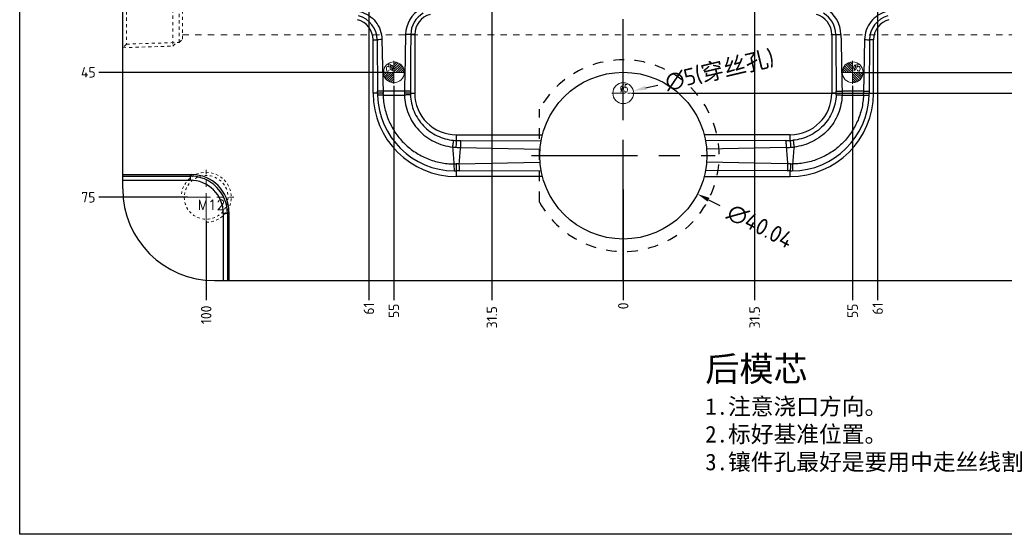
# Model space of a CAD drawing. Extents: x 1716 to 4936, y -1353 to -42.
# Tile 8 of 32: x 2453 to 2689, y -860 to -736. Entities that reach past the tile are written whole.
import ezdxf

# ---------------------------------------------------------------- set-up
doc = ezdxf.new("R2010")
doc.units = 0
doc.header["$LTSCALE"] = 25.4
doc.header["$MEASUREMENT"] = 0
doc.linetypes.add('CENTER', pattern=[50.8, 31.75, -6.35, 6.35, -6.35])
doc.linetypes.add('HIDDEN', pattern=[0.2, 0.1, -0.1])
doc.layers.get('0').update_dxf_attribs({"linetype": 'CONTINUOUS'})
doc.layers.get('DEFPOINTS').update_dxf_attribs({"linetype": 'CONTINUOUS'})
for name, color, linetype, lineweight in [('cool', 153, 'HIDDEN', 9), ('dim', 82, 'CONTINUOUS', 9), ('epin', 13, 'CONTINUOUS', 9), ('insert', 85, 'CONTINUOUS', 20), ('screw', 33, 'CONTINUOUS', 13)]:
    doc.layers.add(name, color=color, linetype=linetype, lineweight=lineweight)
doc.layers.add('DEFAULT_2', color=8, linetype='HIDDEN')
doc.styles.add('SEISO_TTF', font='txt')
doc.styles.add('TXT', font='txt.shx', dxfattribs={"bigfont": 'gbcbig.shx'})
doc.styles.add('TXT05', font='txt.shx', dxfattribs={"width": 0.5, "bigfont": 'gbcbig.shx'})
doc.dimstyles.get("Standard").update_dxf_attribs({"dimscale": 0, "dimtxt": 4, "dimasz": 2, "dimexe": 1, "dimexo": 1, "dimgap": 2, "dimtad": 0, "dimdec": 1, "dimdsep": 46, "dimtxsty": 'SEISO_TTF', "dimcen": 0.09, "dimadec": 0, "dimazin": 0, "dimtfac": 1, "dimtdec": 1, "dimtofl": 0, "dimtmove": 0, "dimatfit": 3, "dimfxl": 0, "dimtolj": 1, "dimtzin": 0, "dimarcsym": 0})
doc.dimstyles.new('STANDARD$0', dxfattribs={"dimscale": 4, "dimtxt": 1, "dimasz": 0.2, "dimexe": 0.2, "dimexo": 0.2, "dimgap": 0.2, "dimtad": 1, "dimdec": 1, "dimzin": 9, "dimdsep": 46, "dimtxsty": 'SEISO_TTF', "dimcen": 2, "dimclrd": 256, "dimclre": 256, "dimclrt": 256, "dimadec": 4, "dimazin": 2, "dimtfac": 1, "dimtdec": 1, "dimtmove": 0, "dimatfit": 3, "dimfxl": 0, "dimtolj": 1, "dimtzin": 0, "dimlwd": 9, "dimlwe": 9, "dimarcsym": 0})

# ---------------------------------------------------------------- blocks, each defined once
blk = doc.blocks.new('screw_m12_g')
at = {"layer": 'screw', "color": 1, "linetype": 'CENTER', "ltscale": 0.009449}
for p, q in [((0, -6.6), (0, 6.6)), ((-6.6, 0), (6.6, 0))]:
    blk.add_line(p, q, dxfattribs=at)
at = {"layer": 'screw', "linetype": 'HIDDEN', "ltscale": 0.24}
blk.add_circle((0, 0), 5.25, dxfattribs=at)
at = {"layer": 'screw', "color": 92, "linetype": 'HIDDEN', "ltscale": 0.24}
blk.add_arc((0, 0), 6, 270, 180, dxfattribs=at)
at = {"layer": 'screw', "color": 6, "style": 'TXT'}
blk.add_text('M12', height=2.4, dxfattribs=at).set_placement((-2.04, -3))
blk = doc.blocks.new('cool_jt_f12')
at = {"layer": 'cool', "ltscale": 0.3}
for p, q in [((0, 7.0785), (0.856, 6.2225)), ((0, 7.0785), (12, 6.7035)), ((0.856, 6.2225), (0.856, -6.2225)), ((13.5, 5.827375), (0.856, 6.2225)), ((0.856, 6.2225), (13.5, 5.827375)), ((12, 6.7035), (12.856, 5.8475)), ((12, 6.7035), (12, -6.7035)), ((14.327375, 5), (13.5, 5.827375)), ((13.5, -5.827375), (13.5, 5.827375)), ((14.327375, -5), (14.327375, 5)), ((0.856, -6.2225), (0, -7.0785)), ((0, -7.0785), (12, -6.7035)), ((0.856, -6.2225), (13.5, -5.827375)), ((12, -6.7035), (12.856, -5.8475)), ((13.5, -5.827375), (14.327375, -5))]:
    blk.add_line(p, q, dxfattribs=at)
blk = doc.blocks.new('epin_ejp_5')
at = {"layer": 'epin'}
h = blk.add_hatch(dxfattribs=at)
h.set_pattern_fill('_ANSI31', color=123, scale=0.125, angle=90, style=0)
h.set_pattern_definition([(135, (-467.6036, -280.68332), (-0.280633, -0.280633), [])])
h.paths.add_polyline_path([(0, 2.5, 0.414214), (-2.5, 0), (0, 0)])
h.paths.add_polyline_path([(2.5, 0), (0, 0), (0, -2.5, 0.414214)])
at = {"layer": 'epin', "color": 1, "linetype": 'CENTER', "ltscale": 0.155494}
for p, q in [((0, -2.75), (0, 2.75)), ((-2.75, 0), (2.75, 0))]:
    blk.add_line(p, q, dxfattribs=at)
at = {"layer": 'epin'}
blk.add_circle((0, 0), 2.5, dxfattribs=at)
at = {"layer": 'epin', "color": 6, "style": 'TXT05', "width": 0.5}
blk.add_text('%%c5', height=1.75, dxfattribs=at).set_placement((0.1, 0.25))
blk = doc.blocks.new('csk_5')
at = {"layer": 'insert', "color": 1, "linetype": 'CENTER', "ltscale": 0.003937}
for p, q in [((0, -2.75), (0, 2.75)), ((-2.75, 0), (2.75, 0))]:
    blk.add_line(p, q, dxfattribs=at)
at = {"layer": 'insert'}
blk.add_circle((0, 0), 2.5, dxfattribs=at)
at = {"layer": 'insert', "color": 6, "style": 'TXT05', "width": 0.5}
blk.add_text('%%c5', height=1.8, dxfattribs=at).set_placement((-0.75, 0.25))
blk = doc.blocks.new('*D317')
at = {"color": 0, "linetype": 'Continuous', "lineweight": -2}
blk.add_line((2603.41, -752.73), (2606.33, -752.05), dxfattribs=at)
at = {"color": 0, "lineweight": -2}
for p, q in [((2597.96, -753.99), (2598.14, -753.99)), ((2598.05, -754.08), (2598.05, -753.9))]:
    blk.add_line(p, q, dxfattribs=at)
at = {"color": 0}
blk.add_solid([(2603.29, -752.25), (2603.52, -753.22), (2600.49, -753.42)], dxfattribs=at)
at = {"layer": 'DEFPOINTS', "color": 0}
for p in [(2595.62, -754.56), (2600.49, -753.42)]:
    blk.add_point(p, dxfattribs=at)
at = {"color": 0, "insert": (2621.17, -748.56), "char_height": 4, "attachment_point": 5, "rotation": 13.2259, "style": 'SEISO_TTF'}
blk.add_mtext('\\A1;∅5(穿丝孔)', dxfattribs=at)
blk = doc.blocks.new('*D329')
at = {"layer": 'DEFPOINTS', "color": 0}
for p in [(2598.05, -703.99), (2654.17, -748.99), (2723.79, -748.99)]:
    blk.add_point(p, dxfattribs=at)
at = {"layer": 'dim', "color": 0, "linetype": 'Continuous', "lineweight": -2}
blk.add_line((2654.66, -748.99), (2723.79, -748.99), dxfattribs=at)
at = {"layer": 'dim', "color": 0, "insert": (2726.31, -748.99), "char_height": 2.5, "attachment_point": 5, "style": 'SEISO_TTF'}
blk.add_mtext('\\A1;45', dxfattribs=at)
blk = doc.blocks.new('*D330')
at = {"layer": 'DEFPOINTS', "color": 0}
for p in [(2598.05, -703.99), (2599.5, -753.99), (2723.79, -753.99)]:
    blk.add_point(p, dxfattribs=at)
at = {"layer": 'dim', "color": 0, "linetype": 'Continuous', "lineweight": -2}
blk.add_line((2600, -753.99), (2723.79, -753.99), dxfattribs=at)
at = {"layer": 'dim', "color": 0, "insert": (2726.31, -753.99), "char_height": 2.5, "attachment_point": 5, "style": 'SEISO_TTF'}
blk.add_mtext('\\A1;50', dxfattribs=at)
blk = doc.blocks.new('*D331')
at = {"layer": 'DEFPOINTS', "color": 0}
for p in [(2598.05, -703.99), (2702.05, -778.99), (2723.79, -778.99)]:
    blk.add_point(p, dxfattribs=at)
at = {"layer": 'dim', "color": 0, "linetype": 'Continuous', "lineweight": -2}
blk.add_line((2702.55, -778.99), (2723.79, -778.99), dxfattribs=at)
at = {"layer": 'dim', "color": 0, "insert": (2726.31, -778.99), "char_height": 2.5, "attachment_point": 5, "style": 'SEISO_TTF'}
blk.add_mtext('\\A1;75', dxfattribs=at)
blk = doc.blocks.new('*D342')
at = {"layer": 'DEFPOINTS', "color": 0}
for p in [(2598.05, -703.99), (2598.05, -776.61), (2598.05, -803.72)]:
    blk.add_point(p, dxfattribs=at)
at = {"layer": 'dim', "color": 0, "linetype": 'Continuous', "lineweight": -2}
blk.add_line((2598.05, -777.11), (2598.05, -803.72), dxfattribs=at)
at = {"layer": 'dim', "color": 0, "insert": (2598.05, -805.05), "char_height": 2.5, "attachment_point": 5, "rotation": 90, "style": 'SEISO_TTF'}
blk.add_mtext('\\A1;0', dxfattribs=at)
blk = doc.blocks.new('*D343')
at = {"layer": 'DEFPOINTS', "color": 0}
for p in [(2598.05, -703.99), (2629.55, -718.64), (2629.55, -803.72)]:
    blk.add_point(p, dxfattribs=at)
at = {"layer": 'dim', "color": 0, "linetype": 'Continuous', "lineweight": -2}
blk.add_line((2629.55, -719.14), (2629.55, -803.72), dxfattribs=at)
at = {"layer": 'dim', "color": 0, "insert": (2629.55, -807.79), "char_height": 2.5, "attachment_point": 5, "rotation": 90, "style": 'SEISO_TTF'}
blk.add_mtext('\\A1;31.5', dxfattribs=at)
blk = doc.blocks.new('*D344')
at = {"layer": 'DEFPOINTS', "color": 0}
for p in [(2598.05, -703.99), (2653.05, -751.74), (2653.05, -803.72)]:
    blk.add_point(p, dxfattribs=at)
at = {"layer": 'dim', "color": 0, "linetype": 'Continuous', "lineweight": -2}
blk.add_line((2653.05, -752.24), (2653.05, -803.72), dxfattribs=at)
at = {"layer": 'dim', "color": 0, "insert": (2653.05, -806.24), "char_height": 2.5, "attachment_point": 5, "rotation": 90, "style": 'SEISO_TTF'}
blk.add_mtext('\\A1;55', dxfattribs=at)
blk = doc.blocks.new('*D345')
at = {"layer": 'DEFPOINTS', "color": 0}
for p in [(2598.05, -703.99), (2659.05, -726.29), (2659.05, -803.72)]:
    blk.add_point(p, dxfattribs=at)
at = {"layer": 'dim', "color": 0, "linetype": 'Continuous', "lineweight": -2}
blk.add_line((2659.05, -726.79), (2659.05, -803.72), dxfattribs=at)
at = {"layer": 'dim', "color": 0, "insert": (2659.05, -805.71), "char_height": 2.5, "attachment_point": 5, "rotation": 90, "style": 'SEISO_TTF'}
blk.add_mtext('\\A1;61', dxfattribs=at)
blk = doc.blocks.new('*D346')
at = {"layer": 'DEFPOINTS', "color": 0}
for p in [(2598.05, -703.99), (2698.05, -784.24), (2698.05, -803.72)]:
    blk.add_point(p, dxfattribs=at)
at = {"layer": 'dim', "color": 0, "linetype": 'Continuous', "lineweight": -2}
blk.add_line((2698.05, -784.74), (2698.05, -803.72), dxfattribs=at)
at = {"layer": 'dim', "color": 0, "insert": (2698.05, -807.2), "char_height": 2.5, "attachment_point": 5, "rotation": 90, "style": 'SEISO_TTF'}
blk.add_mtext('\\A1;100', dxfattribs=at)
blk = doc.blocks.new('*D348')
at = {"linetype": 'Continuous', "lineweight": 9}
for p, q in [((2688.35, -608.99), (2740.59, -608.99)), ((2739.79, -609.79), (2739.79, -798.19)), ((2685.13, -798.99), (2740.59, -798.99))]:
    blk.add_line(p, q, dxfattribs=at)
for points in [[(2739.66, -609.79), (2739.92, -609.79), (2739.79, -608.99)], [(2739.66, -798.19), (2739.92, -798.19), (2739.79, -798.99)]]:
    blk.add_solid(points)
at = {"layer": 'DEFPOINTS', "color": 0}
for p in [(2687.55, -608.99), (2684.33, -798.99), (2739.79, -798.99)]:
    blk.add_point(p, dxfattribs=at)
at = {"insert": (2736.99, -668.56), "char_height": 4, "attachment_point": 5, "rotation": 90, "style": 'SEISO_TTF'}
blk.add_mtext('\\A1;190', dxfattribs=at)
blk = doc.blocks.new('*D360')
at = {"layer": 'DEFPOINTS', "color": 0}
for p in [(2598.05, -703.99), (2472.32, -748.99), (2541.94, -748.99)]:
    blk.add_point(p, dxfattribs=at)
at = {"layer": 'dim', "color": 0, "linetype": 'Continuous', "lineweight": -2}
blk.add_line((2541.44, -748.99), (2472.32, -748.99), dxfattribs=at)
at = {"layer": 'dim', "color": 0, "insert": (2469.8, -748.99), "char_height": 2.5, "attachment_point": 5, "style": 'SEISO_TTF'}
blk.add_mtext('\\A1;45', dxfattribs=at)
blk = doc.blocks.new('*D362')
at = {"layer": 'DEFPOINTS', "color": 0}
for p in [(2598.05, -703.99), (2472.32, -778.99), (2494.06, -778.99)]:
    blk.add_point(p, dxfattribs=at)
at = {"layer": 'dim', "color": 0, "linetype": 'Continuous', "lineweight": -2}
blk.add_line((2493.56, -778.99), (2472.32, -778.99), dxfattribs=at)
at = {"layer": 'dim', "color": 0, "insert": (2469.8, -778.99), "char_height": 2.5, "attachment_point": 5, "style": 'SEISO_TTF'}
blk.add_mtext('\\A1;75', dxfattribs=at)
blk = doc.blocks.new('*D372')
at = {"layer": 'DEFPOINTS', "color": 0}
for p in [(2598.05, -703.99), (2566.55, -718.64), (2566.55, -803.72)]:
    blk.add_point(p, dxfattribs=at)
at = {"layer": 'dim', "color": 0, "linetype": 'Continuous', "lineweight": -2}
blk.add_line((2566.55, -719.14), (2566.55, -803.72), dxfattribs=at)
at = {"layer": 'dim', "color": 0, "insert": (2566.55, -807.79), "char_height": 2.5, "attachment_point": 5, "rotation": 90, "style": 'SEISO_TTF'}
blk.add_mtext('\\A1;31.5', dxfattribs=at)
blk = doc.blocks.new('*D373')
at = {"layer": 'DEFPOINTS', "color": 0}
for p in [(2598.05, -703.99), (2543.05, -751.74), (2543.05, -803.72)]:
    blk.add_point(p, dxfattribs=at)
at = {"layer": 'dim', "color": 0, "linetype": 'Continuous', "lineweight": -2}
blk.add_line((2543.05, -752.24), (2543.05, -803.72), dxfattribs=at)
at = {"layer": 'dim', "color": 0, "insert": (2543.05, -806.24), "char_height": 2.5, "attachment_point": 5, "rotation": 90, "style": 'SEISO_TTF'}
blk.add_mtext('\\A1;55', dxfattribs=at)
blk = doc.blocks.new('*D374')
at = {"layer": 'DEFPOINTS', "color": 0}
for p in [(2598.05, -703.99), (2537.05, -726.29), (2537.05, -803.72)]:
    blk.add_point(p, dxfattribs=at)
at = {"layer": 'dim', "color": 0, "linetype": 'Continuous', "lineweight": -2}
blk.add_line((2537.05, -726.79), (2537.05, -803.72), dxfattribs=at)
at = {"layer": 'dim', "color": 0, "insert": (2537.05, -805.71), "char_height": 2.5, "attachment_point": 5, "rotation": 90, "style": 'SEISO_TTF'}
blk.add_mtext('\\A1;61', dxfattribs=at)
blk = doc.blocks.new('*D375')
at = {"layer": 'DEFPOINTS', "color": 0}
for p in [(2598.05, -703.99), (2498.05, -784.24), (2498.05, -803.72)]:
    blk.add_point(p, dxfattribs=at)
at = {"layer": 'dim', "color": 0, "linetype": 'Continuous', "lineweight": -2}
blk.add_line((2498.05, -784.74), (2498.05, -803.72), dxfattribs=at)
at = {"layer": 'dim', "color": 0, "insert": (2498.05, -807.2), "char_height": 2.5, "attachment_point": 5, "rotation": 90, "style": 'SEISO_TTF'}
blk.add_mtext('\\A1;100', dxfattribs=at)
blk = doc.blocks.new('*D376')
at = {"color": 0, "lineweight": -2}
for p, q in [((2597.96, -768.99), (2598.14, -768.99)), ((2598.05, -769.08), (2598.05, -768.9))]:
    blk.add_line(p, q, dxfattribs=at)
at = {"color": 0, "linetype": 'Continuous', "lineweight": -2}
blk.add_line((2618.5, -779.56), (2621.17, -780.94), dxfattribs=at)
at = {"color": 0}
blk.add_solid([(2618.73, -779.12), (2618.27, -780.01), (2615.84, -778.19)], dxfattribs=at)
at = {"layer": 'DEFPOINTS', "color": 0}
for p in [(2580.27, -759.8), (2615.84, -778.19)]:
    blk.add_point(p, dxfattribs=at)
at = {"color": 0, "insert": (2630.86, -785.95), "char_height": 4, "attachment_point": 5, "rotation": 332.6633, "style": 'SEISO_TTF'}
blk.add_mtext('\\A1;∅40.04', dxfattribs=at)

msp = doc.modelspace()

# ---------------------------------------------------------------- linework, layer by layer
at = {"color": 1, "linetype": 'CENTER', "ltscale": 0.029921}
msp.add_line((2598.055, -798.992), (2598.055, -608.992), dxfattribs=at)
at = {"color": 7, "linetype": 'Continuous'}
for p, q in [((2478.055, -776.992), (2478.055, -630.992)), ((2538.055, -753.992), (2538.055, -741.176)), ((2538.055, -741.176), (2539.034, -741.176)), ((2539.034, -741.176), (2539.118, -753.532)), ((2540.201, -741.134), (2540.446, -753.967)), ((2548.055, -739.921), (2547.101, -739.921)), ((2548.055, -739.921), (2548.055, -753.992)), ((2648.055, -739.921), (2649.008, -739.921)), ((2648.055, -739.921), (2648.055, -753.992)), ((2655.908, -741.134), (2655.663, -753.967)), ((2657.075, -741.176), (2656.991, -753.532)), ((2658.055, -741.176), (2657.075, -741.176)), ((2658.055, -753.992), (2658.055, -741.176)), ((2539.12, -753.992), (2538.055, -753.992)), ((2545.592, -753.498), (2545.584, -753.964)), ((2545.584, -753.964), (2545.586, -754.436)), ((2547.009, -753.992), (2548.055, -753.992)), ((2649.1, -753.992), (2648.055, -753.992)), ((2650.517, -753.498), (2650.525, -753.964)), ((2650.525, -753.964), (2650.523, -754.436)), ((2656.989, -753.992), (2658.055, -753.992)), ((2558.055, -765.328), (2558.055, -763.992)), ((2558.055, -763.992), (2578.669, -763.992)), ((2638.055, -763.992), (2617.44, -763.992)), ((2638.055, -765.328), (2638.055, -763.992)), ((2559.009, -767.015), (2578.098, -767.396)), ((2559.069, -765.34), (2578.347, -765.467)), ((2637.04, -765.34), (2617.762, -765.467)), ((2637.1, -767.015), (2618.011, -767.396)), ((2558.662, -770.961), (2578.098, -770.589)), ((2637.447, -770.961), (2618.011, -770.589)), ((2478.055, -773.536), (2494.545, -773.536)), ((2478.055, -773.893), (2494.188, -773.893)), ((2494.188, -773.893), (2494.545, -773.536)), ((2494.188, -773.893), (2494.188, -774.889)), ((2558.055, -773.992), (2558.055, -772.658)), ((2578.669, -773.992), (2558.055, -773.992)), ((2558.723, -772.651), (2578.347, -772.517)), ((2617.44, -773.992), (2638.055, -773.992)), ((2637.386, -772.651), (2617.762, -772.517)), ((2638.055, -773.992), (2638.055, -772.658)), ((2478.055, -774.889), (2494.188, -774.889)), ((2502.157, -782.859), (2502.157, -798.992)), ((2503.153, -782.859), (2502.157, -782.859)), ((2503.153, -782.859), (2503.511, -782.501)), ((2503.153, -782.859), (2503.153, -798.992)), ((2503.511, -782.501), (2503.511, -798.992)), ((2500.055, -798.992), (2706.055, -798.992))]:
    msp.add_line(p, q, dxfattribs=at)
at = {"color": 1, "linetype": 'CENTER', "ltscale": 0.031528}
for p, q in [((2598.055, -791.014), (2598.055, -746.97)), ((2576.033, -768.992), (2620.077, -768.992))]:
    msp.add_line(p, q, dxfattribs=at)
msp.add_lwpolyline([(2453.337, -573.346), (2818.593, -573.346), (2818.593, -859.891), (2453.337, -859.891)], close=True)
at = {"color": 2, "linetype": 'Continuous'}
msp.add_circle((2598.055, -768.992), 20.02, dxfattribs=at)
at = {"color": 7, "linetype": 'Continuous'}
for centre, radius, start, end in [((2553.019, -740.003), 7.157, 119.51875, 178.98444), ((2643.09, -740.003), 7.157, 1.01556, 60.48125), ((2533.055, -741.176), 5, 0, 75), ((2533.043, -741.23), 5.991, 0.51312, 75.02884), ((2553.064, -739.973), 5.963, 120.08804, 179.50303), ((2553.055, -739.921), 5, 105, 180), ((2643.055, -739.921), 5, 0, 75), ((2643.045, -739.973), 5.963, 0.49697, 59.91196), ((2663.066, -741.23), 5.991, 104.97116, 179.48688), ((2663.055, -741.176), 5, 105, 180), ((2558.066, -753.981), 20.012, 180.03279, 269.96721), ((2434.617, -754.239), 104.504, 0.13525, 0.38768), ((2561.658, -753.944), 22.537, 180.12184, 181.44047), ((2557.761, -754.017), 18.641, 181.51888, 269.30887), ((2537.592, -2810.125), 2056.642, 89.777131, 89.920712), ((2563.496, -753.623), 23.053, 180.85405, 182.11062), ((2537.143, 76.631), 831.109, 270.228646, 270.582085), ((2656.354, -754.255), 109.345, 179.63033, 179.86258), ((2556.821, -754.02), 9.812, 179.83725, 182.1578), ((2558.058, -753.989), 10.004, 180.01987, 269.98013), ((2638.043, -753.981), 20.012, 270.03279, 359.96721), ((2638.051, -753.989), 10.004, 270.01987, 359.98013), ((2638.348, -754.017), 18.641, 270.69113, 358.48112), ((2639.288, -754.02), 9.812, 357.8422, 0.16275), ((2539.755, -754.255), 109.345, 0.13742, 0.36967), ((2658.517, -2810.125), 2056.642, 90.079288, 90.222869), ((2658.966, 76.631), 831.109, 269.417915, 269.771354), ((2632.613, -753.623), 23.053, 357.88938, 359.14595), ((2634.451, -753.944), 22.537, 358.55953, 359.87816), ((2761.492, -754.239), 104.504, 179.61232, 179.86475), ((2558.379, -753.879), 13.111, 264.44854, 268.0542), ((2558.24, -755.408), 9.922, 265.00702, 268.93131), ((2562.383, -637.836), 129.224, 268.02678, 268.5038), ((2559.741, -660.756), 104.586, 269.07631, 269.63228), ((2636.369, -660.756), 104.586, 270.36772, 270.92369), ((2633.726, -637.836), 129.224, 271.4962, 271.97322), ((2637.869, -755.408), 9.922, 271.06869, 274.99298), ((2637.73, -753.879), 13.111, 271.9458, 275.55146), ((2557.458, -747.679), 23.3, 269.98725, 271.21814), ((2560.247, -880.837), 109.887, 90.82667, 91.19649), ((2635.862, -880.837), 109.887, 88.80351, 89.17333), ((2638.652, -747.679), 23.3, 268.78186, 270.01275), ((2494.19, -782.857), 8.963, 359.98608, 90.01392), ((2557.798, -750.706), 21.953, 269.31631, 270.66935), ((2559.451, -880.613), 107.964, 90.38646, 90.74129), ((2636.658, -880.613), 107.964, 89.25871, 89.61354), ((2638.311, -750.706), 21.953, 269.33065, 270.68369), ((2494.199, -782.848), 7.959, 359.9217, 90.07821), ((2500.055, -776.992), 22, 180, 270)]:
    msp.add_arc(centre, radius, start, end, dxfattribs=at)
msp.add_ellipse((2494.477, -782.57), major_axis=(6.412, 6.412), ratio=0.9924325, start_param=-0.7816001, end_param=0.7816001, dxfattribs=at)
for points, knots in [([(2534.868, -734.371), (2535.612, -734.561), (2537.048, -735.191), (2538.775, -736.774), (2539.908, -738.825), (2540.187, -740.366), (2540.201, -741.134)], [0, 0, 0, 0, 0.2500496, 0.5000649, 0.7500429, 1, 1, 1, 1]), ([(2661.242, -734.371), (2660.498, -734.561), (2659.062, -735.191), (2657.334, -736.774), (2656.201, -738.825), (2655.922, -740.366), (2655.908, -741.134)], [0, 0, 0, 0, 0.2500496, 0.5000649, 0.7500429, 1, 1, 1, 1]), ([(2540.201, -741.134), (2539.956, -741.138), (2539.567, -741.151), (2539.177, -741.161), (2539.034, -741.176)], [0, 0, 0, 0, 0.629995, 1, 1, 1, 1]), ([(2547.101, -739.921), (2546.949, -739.906), (2546.536, -739.895), (2546.124, -739.881), (2545.864, -739.876)], [0, 0, 0, 0, 0.3699963, 1, 1, 1, 1]), ([(2649.008, -739.921), (2649.16, -739.906), (2649.573, -739.895), (2649.985, -739.881), (2650.245, -739.876)], [0, 0, 0, 0, 0.3699963, 1, 1, 1, 1]), ([(2655.908, -741.134), (2656.153, -741.138), (2656.542, -741.151), (2656.932, -741.161), (2657.075, -741.176)], [0, 0, 0, 0, 0.629995, 1, 1, 1, 1]), ([(2540.438, -753.484), (2540.161, -753.49), (2539.721, -753.504), (2539.281, -753.516), (2539.118, -753.532)], [0, 0, 0, 0, 0.6300093, 1, 1, 1, 1]), ([(2540.446, -753.967), (2540.299, -753.969), (2539.857, -753.977), (2539.415, -753.982), (2539.12, -753.992)], [0, 0, 0, 0, 0.3327477, 1, 1, 1, 1]), ([(2540.459, -754.472), (2540.18, -754.483), (2539.736, -754.497), (2539.292, -754.512), (2539.128, -754.511)], [0, 0, 0, 0, 0.6302312, 1, 1, 1, 1]), ([(2540.459, -754.472), (2540.501, -755.561), (2540.79, -757.737), (2541.842, -760.852), (2543.457, -763.714), (2545.575, -766.226), (2548.144, -768.273), (2551.048, -769.802), (2554.186, -770.758), (2556.366, -770.975), (2557.452, -770.979)], [0, 0, 0, 0, 0.1251665, 0.2503043, 0.3754063, 0.5004407, 0.6254082, 0.7503232, 0.8751776, 1, 1, 1, 1]), ([(2547.009, -753.992), (2546.833, -753.986), (2546.358, -753.978), (2545.883, -753.969), (2545.584, -753.964)], [0, 0, 0, 0, 0.3698085, 1, 1, 1, 1]), ([(2547.016, -754.39), (2546.84, -754.4), (2546.363, -754.414), (2545.886, -754.428), (2545.586, -754.436)], [0, 0, 0, 0, 0.3697639, 1, 1, 1, 1]), ([(2545.586, -754.436), (2545.605, -755.209), (2545.783, -756.757), (2546.694, -759.719), (2548.798, -763.048), (2551.953, -765.4), (2554.824, -766.541), (2556.345, -766.845), (2557.11, -766.929)], [0, 0, 0, 0, 0.1255406, 0.2510289, 0.5007348, 0.750023, 0.8750338, 1, 1, 1, 1]), ([(2547.011, -753.549), (2546.837, -753.532), (2546.363, -753.519), (2545.89, -753.504), (2545.592, -753.498)], [0, 0, 0, 0, 0.3699828, 1, 1, 1, 1]), ([(2547.016, -754.39), (2547.042, -755.075), (2547.217, -756.444), (2548.057, -759.057), (2549.958, -761.984), (2552.784, -764.026), (2555.344, -764.991), (2556.697, -765.233), (2557.376, -765.292)], [0, 0, 0, 0, 0.1255601, 0.2510796, 0.5008326, 0.7500914, 0.8750721, 1, 1, 1, 1]), ([(2655.65, -754.472), (2655.608, -755.561), (2655.319, -757.737), (2654.267, -760.852), (2652.652, -763.714), (2650.534, -766.226), (2647.965, -768.273), (2645.061, -769.802), (2641.923, -770.758), (2639.743, -770.975), (2638.657, -770.979)], [0, 0, 0, 0, 0.1251665, 0.2503043, 0.3754063, 0.5004407, 0.6254082, 0.7503232, 0.8751776, 1, 1, 1, 1]), ([(2649.093, -754.39), (2649.067, -755.075), (2648.892, -756.444), (2648.052, -759.057), (2646.151, -761.984), (2643.325, -764.026), (2640.765, -764.991), (2639.412, -765.233), (2638.733, -765.292)], [0, 0, 0, 0, 0.1255601, 0.2510796, 0.5008326, 0.7500914, 0.8750721, 1, 1, 1, 1]), ([(2650.523, -754.436), (2650.504, -755.209), (2650.326, -756.757), (2649.415, -759.719), (2647.311, -763.048), (2644.156, -765.4), (2641.285, -766.541), (2639.764, -766.845), (2638.999, -766.929)], [0, 0, 0, 0, 0.1255406, 0.2510289, 0.5007348, 0.750023, 0.8750338, 1, 1, 1, 1]), ([(2649.093, -754.39), (2649.269, -754.4), (2649.746, -754.414), (2650.223, -754.428), (2650.523, -754.436)], [0, 0, 0, 0, 0.3697639, 1, 1, 1, 1]), ([(2649.098, -753.549), (2649.272, -753.532), (2649.746, -753.519), (2650.219, -753.504), (2650.517, -753.498)], [0, 0, 0, 0, 0.3699828, 1, 1, 1, 1]), ([(2649.1, -753.992), (2649.276, -753.986), (2649.751, -753.978), (2650.226, -753.969), (2650.525, -753.964)], [0, 0, 0, 0, 0.3698085, 1, 1, 1, 1]), ([(2655.65, -754.472), (2655.929, -754.483), (2656.373, -754.497), (2656.817, -754.512), (2656.982, -754.511)], [0, 0, 0, 0, 0.6302312, 1, 1, 1, 1]), ([(2655.663, -753.967), (2655.81, -753.969), (2656.252, -753.977), (2656.694, -753.982), (2656.989, -753.992)], [0, 0, 0, 0, 0.3327477, 1, 1, 1, 1]), ([(2655.671, -753.484), (2655.948, -753.49), (2656.388, -753.504), (2656.829, -753.516), (2656.991, -753.532)], [0, 0, 0, 0, 0.6300093, 1, 1, 1, 1]), ([(2557.376, -765.292), (2557.345, -765.365), (2557.298, -765.567), (2557.231, -765.93), (2557.166, -766.401), (2557.128, -766.746), (2557.11, -766.929)], [0, 0, 0, 0, 0.1415152, 0.3723214, 0.6688443, 1, 1, 1, 1]), ([(2558.055, -765.328), (2558.036, -765.404), (2558.012, -765.608), (2557.979, -765.976), (2557.952, -766.451), (2557.939, -766.799), (2557.933, -766.983)], [0, 0, 0, 0, 0.1403069, 0.370908, 0.6678681, 1, 1, 1, 1]), ([(2559.069, -765.34), (2559.062, -765.417), (2559.051, -765.624), (2559.028, -766.182), (2559.016, -766.663), (2559.009, -767.015)], [0, 0, 0, 0, 0.1393887, 0.3699953, 1, 1, 1, 1]), ([(2637.04, -765.34), (2637.047, -765.417), (2637.058, -765.624), (2637.081, -766.182), (2637.093, -766.663), (2637.1, -767.015)], [0, 0, 0, 0, 0.1393887, 0.3699953, 1, 1, 1, 1]), ([(2638.055, -765.328), (2638.073, -765.404), (2638.097, -765.608), (2638.13, -765.976), (2638.157, -766.451), (2638.17, -766.799), (2638.176, -766.983)], [0, 0, 0, 0, 0.1403069, 0.370908, 0.6678681, 1, 1, 1, 1]), ([(2638.733, -765.292), (2638.764, -765.365), (2638.811, -765.567), (2638.878, -765.93), (2638.943, -766.401), (2638.981, -766.746), (2638.999, -766.929)], [0, 0, 0, 0, 0.1415152, 0.3723214, 0.6688443, 1, 1, 1, 1]), ([(2557.452, -770.979), (2557.453, -771.165), (2557.458, -771.518), (2557.473, -772), (2557.498, -772.373), (2557.519, -772.581), (2557.536, -772.658)], [0, 0, 0, 0, 0.3318169, 0.6287953, 0.8595454, 1, 1, 1, 1]), ([(2557.953, -770.974), (2557.958, -771.161), (2557.97, -771.515), (2557.993, -771.998), (2558.02, -772.372), (2558.04, -772.58), (2558.055, -772.658)], [0, 0, 0, 0, 0.3321669, 0.6293777, 0.8600918, 1, 1, 1, 1]), ([(2558.662, -770.961), (2558.669, -771.316), (2558.681, -771.801), (2558.704, -772.365), (2558.715, -772.573), (2558.723, -772.651)], [0, 0, 0, 0, 0.6299945, 0.8606007, 1, 1, 1, 1]), ([(2637.447, -770.961), (2637.44, -771.316), (2637.428, -771.801), (2637.405, -772.365), (2637.394, -772.573), (2637.386, -772.651)], [0, 0, 0, 0, 0.6299945, 0.8606007, 1, 1, 1, 1]), ([(2638.156, -770.974), (2638.151, -771.161), (2638.139, -771.515), (2638.116, -771.998), (2638.089, -772.372), (2638.069, -772.58), (2638.055, -772.658)], [0, 0, 0, 0, 0.3321669, 0.6293777, 0.8600918, 1, 1, 1, 1]), ([(2638.657, -770.979), (2638.656, -771.165), (2638.651, -771.518), (2638.636, -772), (2638.611, -772.373), (2638.591, -772.581), (2638.573, -772.658)], [0, 0, 0, 0, 0.3318169, 0.6287953, 0.8595454, 1, 1, 1, 1])]:
    msp.add_open_spline(points, degree=3, knots=knots, dxfattribs=at)
for points in [[(2545.864, -739.876), (2545.777, -744.417), (2545.684, -748.957), (2545.592, -753.498)], [(2547.101, -739.921), (2547.07, -744.464), (2547.041, -749.006), (2547.011, -753.549)], [(2649.008, -739.921), (2649.039, -744.464), (2649.069, -749.006), (2649.098, -753.549)], [(2650.245, -739.876), (2650.332, -744.417), (2650.425, -748.957), (2650.517, -753.498)], [(2557.11, -766.929), (2557.257, -768.276), (2557.364, -769.627), (2557.452, -770.979)], [(2559.009, -767.015), (2558.857, -768.327), (2558.75, -769.644), (2558.662, -770.961)], [(2637.1, -767.015), (2637.252, -768.327), (2637.359, -769.644), (2637.447, -770.961)], [(2638.999, -766.929), (2638.852, -768.276), (2638.745, -769.627), (2638.657, -770.979)]]:
    msp.add_open_spline(points, degree=3, dxfattribs=at)
at = {"layer": 'cool', "ltscale": 0.6}
msp.add_line((2492.385, -739.992), (2703.725, -739.992), dxfattribs=at)
at = {"layer": 'DEFAULT_2', "color": 8, "linetype": 'HIDDEN'}
msp.add_line((2577.955, -780.172), (2577.955, -757.812), dxfattribs=at)
msp.add_arc((2598.055, -768.992), 23, 209.08341, 150.91659, dxfattribs=at)

# ---------------------------------------------------------------- block references
at = {"layer": 'cool', "ltscale": 0.6, "rotation": 359.9999999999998}
msp.add_blockref('cool_jt_f12', (2478.055, -735.992), dxfattribs=at)
at = {"layer": 'epin', "xscale": -1}
msp.add_blockref('epin_ejp_5', (2543.055, -748.992), dxfattribs=at)
at = {"layer": 'epin'}
msp.add_blockref('epin_ejp_5', (2653.055, -748.992), dxfattribs=at)
at = {"layer": 'insert'}
msp.add_blockref('csk_5', (2598.055, -753.992), dxfattribs=at)
at = {"layer": 'screw'}
msp.add_blockref('screw_m12_g', (2498.055, -778.992), dxfattribs=at)

# ---------------------------------------------------------------- texts
at = {"insert": (2617.717, -817.179), "char_height": 8, "width": 109.95425, "attachment_point": 1}
msp.add_mtext('{\\fSimSun|b0|i0|c134|p2;\\H0.75x;后模芯\\H1.3333x;\\P\\H0.5x;1.注意浇口方向。\\P2.标好基准位置。\\P3.镶件孔最好是要用中走丝线割}', dxfattribs=at)

# ---------------------------------------------------------------- dimensions: what is measured, and where the dimension line sits
dim = msp.add_linear_dim(base=(2739.791, -798.992), p1=(2687.549, -608.992), p2=(2684.331, -798.992), angle=90, dimstyle='STANDARD$0', override={"dimdec": 2, "dimtdec": 2, "dimarcsym": 1})
dim.commit()
dim.dimension.update_dxf_attribs({"geometry": '*D348', "text_midpoint": (2739.791, -668.563), "dimtype": 160})
dim = msp.add_diameter_dim_2p(p1=(2595.621, -754.564), p2=(2600.488, -753.42), text='<>(穿丝孔)', dimstyle='Standard', override={"dimdec": 2, "dimtdec": 2, "dimarcsym": 1})
dim.commit()
dim.dimension.update_dxf_attribs({"geometry": '*D317', "text_midpoint": (2621.172, -748.559), "dimtype": 163})
dim = msp.add_diameter_dim_2p(p1=(2580.27, -759.799), p2=(2615.839, -778.186), dimstyle='Standard', override={"dimdec": 2, "dimtdec": 2, "dimarcsym": 1})
dim.commit()
dim.dimension.update_dxf_attribs({"geometry": '*D376', "text_midpoint": (2630.856, -785.949), "dimtype": 163})
at = {"layer": 'dim'}
for feature_location, offset, dtype, origin, picture, middle in [((2541.944, -748.992), (-69.624, 0), 0, (2598.055, -703.992), '*D360', (2469.797, -748.992)), ((2494.057, -778.992), (-21.737, 0), 0, (2598.055, -703.992), '*D362', (2469.797, -778.992)), ((2498.055, -784.242), (0, -19.479), 1, (2598.055, -703.992), '*D375', (2498.055, -807.197)), ((2537.055, -726.292), (0, -77.429), 1, (2598.055, -703.992), '*D374', (2537.055, -805.709)), ((2543.055, -751.742), (0, -51.979), 1, (2598.055, -703.992), '*D373', (2543.055, -806.245)), ((2566.555, -718.642), (0, -85.079), 1, (2598.055, -703.992), '*D372', (2566.555, -807.792)), ((2598.05453289, -776.608084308), (0, -27.113034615), 1, (2598.05453289, -703.992141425), '*D342', (2598.05453289, -805.054202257)), ((2654.165, -748.992), (69.624, 0), 0, (2598.055, -703.992), '*D329', (2726.312, -748.992)), ((2599.501, -753.992), (124.288, 0), 0, (2598.055, -703.992), '*D330', (2726.312, -753.992)), ((2702.052, -778.992), (21.737, 0), 0, (2598.055, -703.992), '*D331', (2726.312, -778.992)), ((2629.555, -718.642), (0, -85.079), 1, (2598.055, -703.992), '*D343', (2629.555, -807.792)), ((2653.055, -751.742), (0, -51.979), 1, (2598.055, -703.992), '*D344', (2653.055, -806.245)), ((2659.055, -726.292), (0, -77.429), 1, (2598.055, -703.992), '*D345', (2659.055, -805.709)), ((2698.055, -784.242), (0, -19.479), 1, (2598.055, -703.992), '*D346', (2698.055, -807.197))]:
    dim = msp.add_ordinate_dim(feature_location=feature_location, offset=offset, dtype=dtype, origin=origin, dimstyle='Standard', override={"dimtxt": 2.5, "dimasz": 2, "dimexe": 0.49975, "dimexo": 0.49975, "dimgap": 0.49975, "dimdec": 2, "dimtdec": 2, "dimarcsym": 1}, dxfattribs=at)
    dim.commit()
    dim.dimension.update_dxf_attribs({"geometry": picture, "text_midpoint": middle})

doc.saveas('drawing.dxf')
